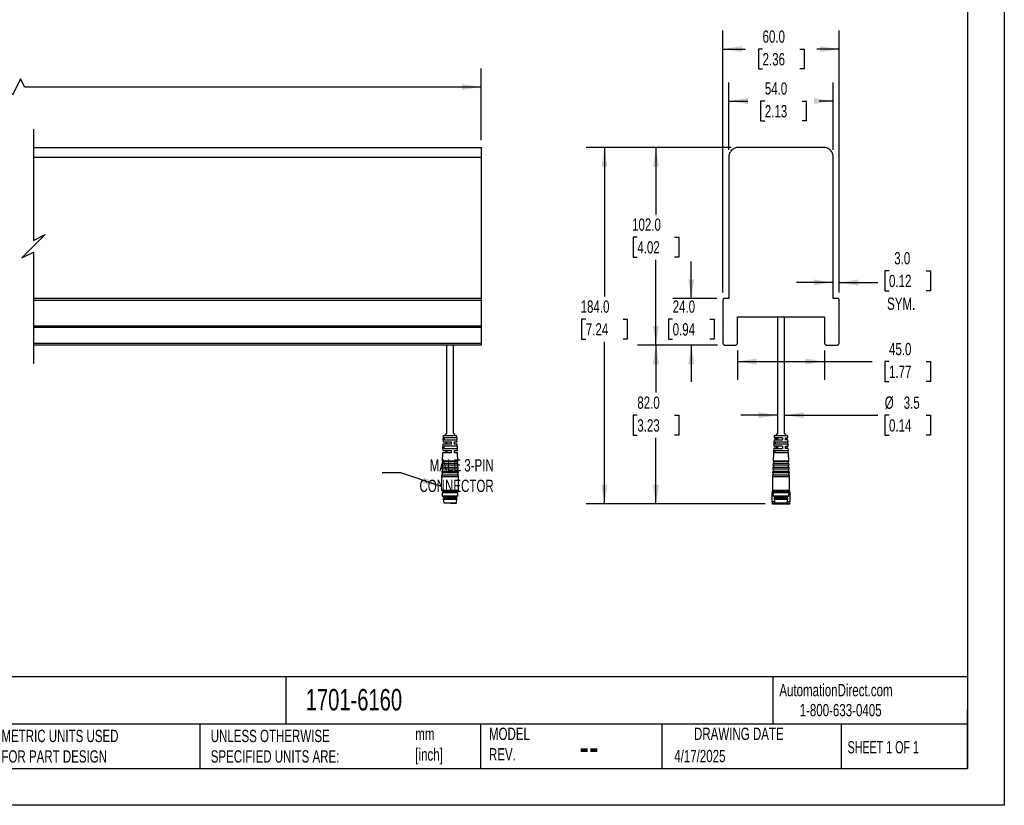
# Model space of a CAD drawing. Header units: millimetres. Extents: x 0 to 838, y 0 to 648.
# Tile 2 of 3: x 330 to 838, y 0 to 406. Entities that reach past the tile are written whole.
import ezdxf

# ---------------------------------------------------------------- set-up
doc = ezdxf.new("R2010")
doc.units = ezdxf.units.MM
doc.header["$LTSCALE"] = 3
doc.layers.add('DIMENSIONS', color=140, linetype='Continuous', lineweight=25)
doc.layers.add('TEXT', color=140, linetype='Continuous', lineweight=25)
doc.styles.add('SLDTEXTSTYLE0', font='TXT', dxfattribs={"width": 0.7})
doc.styles.add('SLDTEXTSTYLE1', font='TXT', dxfattribs={"width": 0.65})
doc.dimstyles.new('SLDDIMSTYLE0', dxfattribs={"dimtxt": 6.474023, "dimasz": 9.906, "dimexe": 0, "dimexo": 0.0625, "dimgap": 1.618506, "dimtad": 0, "dimtih": 1, "dimtoh": 1, "dimdec": 1, "dimrnd": 1e-09, "dimzin": 12, "dimdsep": 46, "dimtxsty": 'SLDTEXTSTYLE0', "dimsah": 1, "dimcen": 0.09, "dimadec": 0, "dimazin": 3, "dimtfac": 1, "dimtdec": 1, "dimtofl": 0, "dimtmove": 0, "dimatfit": 3, "dimfxl": 0, "dimfrac": 2, "dimtolj": 1, "dimtzin": 12, "dimarcsym": 0})
doc.dimstyles.new('SLDDIMSTYLE1', dxfattribs={"dimtxt": 0.18, "dimasz": 9.906, "dimexe": 0, "dimexo": 0.0625, "dimgap": 0, "dimtad": 0, "dimtih": 1, "dimtoh": 1, "dimdec": 0, "dimrnd": 1e-09, "dimzin": 0, "dimdsep": 46, "dimtxsty": 'Standard', "dimsah": 1, "dimcen": 0.09, "dimadec": 0, "dimazin": 0, "dimtfac": 9.906, "dimtdec": 0, "dimtofl": 0, "dimtmove": 0, "dimatfit": 3, "dimfxl": 0, "dimfrac": 2, "dimtolj": 1, "dimtzin": 0, "dimarcsym": 0})
doc.dimstyles.new('SLDDIMSTYLE2', dxfattribs={"dimtxt": 6.474023, "dimasz": 9.906, "dimexe": 0, "dimexo": 0.0625, "dimgap": 1.618506, "dimtad": 0, "dimtih": 1, "dimtoh": 1, "dimdec": 1, "dimrnd": 1e-09, "dimzin": 4, "dimdsep": 46, "dimtxsty": 'SLDTEXTSTYLE0', "dimsah": 1, "dimcen": 0.09, "dimadec": 0, "dimazin": 1, "dimtfac": 1, "dimtdec": 1, "dimtofl": 0, "dimtmove": 0, "dimatfit": 3, "dimfxl": 0, "dimfrac": 2, "dimtolj": 1, "dimtzin": 12, "dimarcsym": 0})
doc.dimstyles.new('SLDDIMSTYLE3', dxfattribs={"dimtxt": 6.474023, "dimasz": 9.906, "dimexe": 0, "dimexo": 0.0625, "dimgap": 1.618506, "dimtad": 0, "dimtih": 1, "dimtoh": 1, "dimdec": 1, "dimrnd": 1e-09, "dimzin": 4, "dimdsep": 46, "dimtxsty": 'SLDTEXTSTYLE0', "dimsah": 1, "dimcen": 0.09, "dimadec": 0, "dimazin": 1, "dimtfac": 1, "dimtdec": 1, "dimtmove": 0, "dimatfit": 0, "dimfxl": 0, "dimfrac": 2, "dimtolj": 1, "dimtzin": 12, "dimarcsym": 0})
doc.dimstyles.new('SLDDIMSTYLE4', dxfattribs={"dimtxt": 6.474023, "dimasz": 9.906, "dimexe": 0, "dimexo": 0.0625, "dimgap": 1.618506, "dimtad": 0, "dimtih": 1, "dimtoh": 1, "dimdec": 1, "dimrnd": 1e-09, "dimzin": 12, "dimdsep": 46, "dimtxsty": 'SLDTEXTSTYLE0', "dimsah": 1, "dimcen": 0.09, "dimadec": 0, "dimazin": 3, "dimtfac": 1, "dimtdec": 1, "dimtmove": 0, "dimatfit": 0, "dimfxl": 0, "dimfrac": 2, "dimtolj": 1, "dimtzin": 12, "dimarcsym": 0})

# ---------------------------------------------------------------- blocks, each defined once
blk = doc.blocks.new('_D')
at = {"layer": 'DIMENSIONS'}
for p, q in [((94.01, 343.38), (94.01, 380.29)), ((568.11, 343.38), (568.11, 380.29)), ((330.46, 375), (326.23, 366.53)), ((332.58, 370.77), (330.46, 375)), ((94.01, 370.77), (254.77, 370.77)), ((263.55, 370.77), (261.37, 370.77)), ((261.37, 370.77), (261.37, 360.48)), ((288.17, 370.77), (290.34, 370.77)), ((290.34, 370.77), (290.34, 360.48)), ((324.11, 370.77), (296.94, 370.77)), ((326.23, 366.53), (324.11, 370.77)), ((568.11, 370.77), (332.58, 370.77)), ((261.37, 360.48), (263.55, 360.48)), ((290.34, 360.48), (288.17, 360.48))]:
    blk.add_line(p, q, dxfattribs=at)
for points in [[(94.01, 370.77), (103.91, 369.24), (103.91, 372.29)], [(568.11, 370.77), (558.21, 372.29), (558.21, 369.24)]]:
    blk.add_solid(points, dxfattribs=at)
at = {"layer": 'DIMENSIONS', "char_height": 6.35, "attachment_point": 1, "style": 'SLDTEXTSTYLE0'}
for s, insert in [('457.2', (263.55, 380.4)), ('18.00', (263.55, 368.66))]:
    blk.add_mtext(s, dxfattribs=dict(at, insert=insert))
blk = doc.blocks.new('_D_1')
at = {"layer": 'DIMENSIONS'}
for p, q in [((695.95, 338.38), (695.95, 373.08)), ((749.95, 338.38), (749.95, 373.08)), ((695.95, 363.55), (705.81, 363.55)), ((714.59, 363.55), (712.41, 363.55)), ((712.41, 363.55), (712.41, 353.26)), ((733.82, 363.55), (736, 363.55)), ((736, 363.55), (736, 353.26)), ((749.95, 363.55), (742.6, 363.55)), ((712.41, 353.26), (714.59, 353.26)), ((736, 353.26), (733.82, 353.26))]:
    blk.add_line(p, q, dxfattribs=at)
for points in [[(695.95, 363.55), (705.85, 362.03), (705.85, 365.08)], [(749.95, 363.55), (740.04, 365.08), (740.04, 362.03)]]:
    blk.add_solid(points, dxfattribs=at)
at = {"layer": 'DIMENSIONS', "char_height": 6.35, "attachment_point": 1, "style": 'SLDTEXTSTYLE0'}
for s, insert in [('54.0', (714.59, 373.19)), ('2.13', (714.59, 361.45))]:
    blk.add_mtext(s, dxfattribs=dict(at, insert=insert))
blk = doc.blocks.new('_D_2')
at = {"layer": 'DIMENSIONS'}
for p, q in [((692.95, 264.63), (692.95, 399.89)), ((752.95, 264.63), (752.95, 399.89)), ((692.95, 390.36), (704.65, 390.36)), ((713.43, 390.36), (711.25, 390.36)), ((711.25, 390.36), (711.25, 380.07)), ((732.67, 390.36), (734.84, 390.36)), ((734.84, 390.36), (734.84, 380.07)), ((752.95, 390.36), (741.44, 390.36)), ((711.25, 380.07), (713.43, 380.07)), ((734.84, 380.07), (732.67, 380.07))]:
    blk.add_line(p, q, dxfattribs=at)
for points in [[(692.95, 390.36), (702.85, 388.84), (702.85, 391.88)], [(752.95, 390.36), (743.04, 391.88), (743.04, 388.84)]]:
    blk.add_solid(points, dxfattribs=at)
at = {"layer": 'DIMENSIONS', "char_height": 6.35, "attachment_point": 1, "style": 'SLDTEXTSTYLE0'}
for s, insert in [('60.0', (713.43, 399.99)), ('2.36', (713.43, 388.26))]:
    blk.add_mtext(s, dxfattribs=dict(at, insert=insert))
blk = doc.blocks.new('_D_3')
at = {"layer": 'DIMENSIONS'}
for p, q in [((752.95, 264.63), (752.95, 279.41)), ((778.69, 275.94), (776.52, 275.94)), ((776.52, 275.94), (776.52, 265.65)), ((797.93, 275.94), (800.11, 275.94)), ((800.11, 275.94), (800.11, 265.65)), ((749.95, 269.88), (730.9, 269.88)), ((752.95, 269.88), (772.9, 269.88)), ((776.52, 265.65), (778.69, 265.65)), ((800.11, 265.65), (797.93, 265.65))]:
    blk.add_line(p, q, dxfattribs=at)
for points in [[(749.95, 269.88), (740.04, 271.41), (740.04, 268.36)], [(752.95, 269.88), (762.85, 268.36), (762.85, 271.41)]]:
    blk.add_solid(points, dxfattribs=at)
at = {"layer": 'DIMENSIONS', "char_height": 6.35, "attachment_point": 1, "style": 'SLDTEXTSTYLE0'}
for s, insert in [('3.0', (781.39, 285.57)), ('0.12', (778.69, 273.83)), ('SYM.', (777.71, 262.1))]:
    blk.add_mtext(s, dxfattribs=dict(at, insert=insert))
blk = doc.blocks.new('_D_4')
at = {"layer": 'DIMENSIONS'}
for p, q in [((700.45, 234.76), (700.45, 219.55)), ((745.45, 234.76), (745.45, 219.55)), ((700.45, 229.08), (745.45, 229.08)), ((745.45, 229.08), (769.92, 229.08)), ((778.69, 229.08), (776.52, 229.08)), ((776.52, 229.08), (776.52, 218.79)), ((797.93, 229.08), (800.11, 229.08)), ((800.11, 229.08), (800.11, 218.79)), ((776.52, 218.79), (778.69, 218.79)), ((800.11, 218.79), (797.93, 218.79))]:
    blk.add_line(p, q, dxfattribs=at)
for points in [[(700.45, 229.08), (710.35, 227.55), (710.35, 230.6)], [(745.45, 229.08), (735.54, 230.6), (735.54, 227.55)]]:
    blk.add_solid(points, dxfattribs=at)
at = {"layer": 'DIMENSIONS', "char_height": 6.35, "attachment_point": 1, "style": 'SLDTEXTSTYLE0'}
for s, insert in [('45.0', (778.69, 238.71)), ('1.77', (778.69, 226.97))]:
    blk.add_mtext(s, dxfattribs=dict(at, insert=insert))
blk = doc.blocks.new('_D_5')
at = {"layer": 'DIMENSIONS'}
for p, q in [((721.2, 201.38), (702.15, 201.38)), ((724.7, 201.38), (772.9, 201.38)), ((778.69, 201.38), (776.52, 201.38)), ((776.52, 201.38), (776.52, 191.09)), ((797.93, 201.38), (800.11, 201.38)), ((800.11, 201.38), (800.11, 191.09)), ((776.52, 191.09), (778.69, 191.09)), ((800.11, 191.09), (797.93, 191.09))]:
    blk.add_line(p, q, dxfattribs=at)
for points in [[(721.2, 201.38), (711.29, 202.91), (711.29, 199.86)], [(724.7, 201.38), (734.6, 199.86), (734.6, 202.91)]]:
    blk.add_solid(points, dxfattribs=at)
at = {"layer": 'DIMENSIONS', "char_height": 6.35, "attachment_point": 1, "style": 'SLDTEXTSTYLE0'}
for s, insert in [('%%c', (776.5, 211.02)), ('3.5', (786.28, 211.02)), ('0.14', (778.69, 199.28))]:
    blk.add_mtext(s, dxfattribs=dict(at, insert=insert))
blk = doc.blocks.new('_D_6')
at = {"layer": 'DIMENSIONS'}
for p, q in [((676.64, 261.57), (676.64, 280.62)), ((689.89, 261.57), (667.11, 261.57)), ((667.02, 250.97), (664.84, 250.97)), ((664.84, 250.97), (664.84, 240.68)), ((686.26, 250.97), (688.43, 250.97)), ((688.43, 250.97), (688.43, 240.68)), ((664.84, 240.68), (667.02, 240.68)), ((688.43, 240.68), (686.26, 240.68)), ((690.14, 237.57), (667.11, 237.57)), ((676.64, 237.57), (676.64, 218.52))]:
    blk.add_line(p, q, dxfattribs=at)
for points in [[(676.64, 261.57), (678.16, 271.47), (675.11, 271.47)], [(676.64, 237.57), (675.11, 227.66), (678.16, 227.66)]]:
    blk.add_solid(points, dxfattribs=at)
at = {"layer": 'DIMENSIONS', "char_height": 6.35, "attachment_point": 1, "style": 'SLDTEXTSTYLE0'}
for s, insert in [('24.0', (667.02, 260.6)), ('0.94', (667.02, 248.86))]:
    blk.add_mtext(s, dxfattribs=dict(at, insert=insert))
blk = doc.blocks.new('_D_7')
at = {"layer": 'DIMENSIONS'}
for p, q in [((690.14, 237.57), (648.87, 237.57)), ((658.4, 237.57), (658.4, 213.12)), ((648.78, 201.38), (646.6, 201.38)), ((646.6, 201.38), (646.6, 191.09)), ((668.02, 201.38), (670.19, 201.38)), ((670.19, 201.38), (670.19, 191.09)), ((646.6, 191.09), (648.78, 191.09)), ((658.4, 155.57), (658.4, 189.65)), ((670.19, 191.09), (668.02, 191.09)), ((714.74, 155.57), (648.87, 155.57))]:
    blk.add_line(p, q, dxfattribs=at)
for points in [[(658.4, 237.57), (656.87, 227.66), (659.92, 227.66)], [(658.4, 155.57), (659.92, 165.47), (656.87, 165.47)]]:
    blk.add_solid(points, dxfattribs=at)
at = {"layer": 'DIMENSIONS', "char_height": 6.35, "attachment_point": 1, "style": 'SLDTEXTSTYLE0'}
for s, insert in [('82.0', (648.78, 211.02)), ('3.23', (648.78, 199.28))]:
    blk.add_mtext(s, dxfattribs=dict(at, insert=insert))
blk = doc.blocks.new('_D_8')
at = {"layer": 'DIMENSIONS'}
for p, q in [((697.14, 339.57), (648.87, 339.57)), ((658.4, 339.57), (658.4, 305.03)), ((648.78, 293.3), (646.6, 293.3)), ((646.6, 293.3), (646.6, 283.01)), ((668.02, 293.3), (670.19, 293.3)), ((670.19, 293.3), (670.19, 283.01)), ((646.6, 283.01), (648.78, 283.01)), ((658.4, 237.57), (658.4, 281.56)), ((670.19, 283.01), (668.02, 283.01)), ((690.14, 237.57), (648.87, 237.57))]:
    blk.add_line(p, q, dxfattribs=at)
for points in [[(658.4, 339.57), (656.87, 329.66), (659.92, 329.66)], [(658.4, 237.57), (659.92, 247.47), (656.87, 247.47)]]:
    blk.add_solid(points, dxfattribs=at)
at = {"layer": 'DIMENSIONS', "char_height": 6.35, "attachment_point": 1, "style": 'SLDTEXTSTYLE0'}
for s, insert in [('102.0', (646.08, 302.93)), ('4.02', (648.78, 291.19))]:
    blk.add_mtext(s, dxfattribs=dict(at, insert=insert))
blk = doc.blocks.new('_D_9')
at = {"layer": 'DIMENSIONS'}
for p, q in [((697.14, 339.57), (622.3, 339.57)), ((631.82, 339.57), (631.82, 262.71)), ((622.21, 250.97), (620.03, 250.97)), ((620.03, 250.97), (620.03, 240.68)), ((641.44, 250.97), (643.62, 250.97)), ((643.62, 250.97), (643.62, 240.68)), ((620.03, 240.68), (622.21, 240.68)), ((631.82, 155.57), (631.82, 239.23)), ((643.62, 240.68), (641.44, 240.68)), ((714.74, 155.57), (622.3, 155.57))]:
    blk.add_line(p, q, dxfattribs=at)
for points in [[(631.82, 339.57), (630.3, 329.66), (633.35, 329.66)], [(631.82, 155.57), (633.35, 165.47), (630.3, 165.47)]]:
    blk.add_solid(points, dxfattribs=at)
at = {"layer": 'DIMENSIONS', "char_height": 6.35, "attachment_point": 1, "style": 'SLDTEXTSTYLE0'}
for s, insert in [('184.0', (619.51, 260.6)), ('7.24', (622.21, 248.86))]:
    blk.add_mtext(s, dxfattribs=dict(at, insert=insert))

msp = doc.modelspace()

# ---------------------------------------------------------------- linework, layer by layer
at = {"color": 7, "linetype": 'Continuous'}
for p, q in [((838.21, 647.71), (838.21, 0.01)), ((838.21, 0.01), (0.01, 0.01))]:
    msp.add_line(p, q, dxfattribs=at)
for p, q in [((337.12, 339.57), (568.11, 339.57)), ((568.11, 339.57), (568.11, 334.57)), ((744.95, 339.57), (700.95, 339.57)), ((337.12, 334.57), (568.11, 334.57)), ((568.11, 334.57), (568.11, 261.57)), ((695.95, 334.57), (695.95, 261.57)), ((749.95, 261.57), (749.95, 334.57)), ((568.11, 261.57), (337.12, 261.57)), ((337.12, 260.82), (568.11, 260.82)), ((568.11, 261.57), (568.11, 260.82)), ((568.11, 260.82), (568.11, 247.27)), ((692.95, 260.82), (692.95, 247.27)), ((695.95, 261.57), (693.7, 261.57)), ((752.2, 261.57), (749.95, 261.57)), ((752.95, 247.27), (752.95, 260.82)), ((700.45, 252.07), (745.45, 252.07)), ((700.45, 238.57), (700.45, 252.07)), ((721.2, 252.07), (721.2, 192.02)), ((724.7, 192.02), (724.7, 252.07)), ((745.45, 252.07), (745.45, 238.57)), ((568.11, 247.27), (337.12, 247.27)), ((337.12, 247.07), (568.11, 247.07)), ((337.12, 246.87), (568.11, 246.87)), ((568.11, 247.27), (568.11, 247.07)), ((568.11, 247.07), (568.11, 246.87)), ((568.11, 246.87), (568.11, 238.57)), ((692.95, 247.27), (693.15, 247.07)), ((693.15, 247.07), (692.95, 246.87)), ((692.95, 246.87), (692.95, 238.57)), ((752.75, 247.07), (752.95, 247.27)), ((752.95, 246.87), (752.75, 247.07)), ((752.95, 238.57), (752.95, 246.87)), ((337.12, 238.57), (568.11, 238.57)), ((568.11, 237.57), (337.12, 237.57)), ((550.36, 237.57), (550.36, 192.02)), ((553.86, 192.02), (553.86, 237.57)), ((568.11, 238.57), (568.11, 237.57)), ((693.95, 237.57), (699.45, 237.57)), ((746.45, 237.57), (751.95, 237.57)), ((548.54, 188.57), (548.5, 187.57)), ((548.61, 188.57), (548.54, 188.57)), ((548.64, 190.77), (548.6, 189.77)), ((548.6, 189.77), (548.66, 189.77)), ((548.93, 190.77), (548.64, 190.77)), ((555.59, 190.77), (548.93, 190.77)), ((550.36, 192.02), (549.11, 190.77)), ((549.22, 188.57), (555.68, 188.57)), ((555.63, 189.77), (549.27, 189.77)), ((555.11, 190.77), (553.86, 192.02)), ((555.63, 189.77), (555.59, 190.77)), ((555.73, 187.57), (555.68, 188.57)), ((719.38, 188.57), (719.33, 187.57)), ((719.38, 188.57), (723.66, 188.57)), ((719.47, 190.77), (719.43, 189.77)), ((723.64, 189.77), (719.43, 189.77)), ((726.42, 190.77), (719.47, 190.77)), ((721.2, 192.02), (719.95, 190.77)), ((721.2, 189.77), (721.2, 188.57)), ((725.95, 190.77), (724.7, 192.02)), ((725.01, 189.77), (726.47, 189.77)), ((726.52, 188.57), (725.03, 188.57)), ((726.47, 189.77), (726.42, 190.77)), ((726.56, 187.57), (726.52, 188.57)), ((548.35, 184.17), (548.31, 183.17)), ((548.31, 183.17), (552.92, 183.17)), ((548.44, 184.17), (548.35, 184.17)), ((548.45, 186.37), (548.4, 185.37)), ((548.4, 185.37), (548.48, 185.37)), ((552.86, 186.37), (548.45, 186.37)), ((548.5, 187.57), (552.84, 187.57)), ((549.04, 184.17), (555.88, 184.17)), ((555.82, 185.37), (549.09, 185.37)), ((550.36, 187.57), (550.36, 186.37)), ((550.36, 183.17), (550.36, 181.97)), ((554.22, 187.57), (555.73, 187.57)), ((555.78, 186.37), (554.24, 186.37)), ((554.3, 183.17), (555.92, 183.17)), ((555.82, 185.37), (555.78, 186.37)), ((555.92, 183.17), (555.88, 184.17)), ((719.19, 184.17), (719.14, 183.17)), ((719.14, 183.17), (719.23, 183.17)), ((719.19, 184.17), (723.74, 184.17)), ((719.28, 186.37), (719.24, 185.37)), ((723.72, 185.37), (719.24, 185.37)), ((719.36, 186.37), (719.28, 186.37)), ((719.33, 187.57), (719.41, 187.57)), ((719.83, 183.17), (726.75, 183.17)), ((726.61, 186.37), (719.96, 186.37)), ((720.01, 187.57), (726.56, 187.57)), ((721.2, 185.37), (721.2, 184.17)), ((725.09, 185.37), (726.66, 185.37)), ((726.71, 184.17), (725.11, 184.17)), ((726.66, 185.37), (726.61, 186.37)), ((726.75, 183.17), (726.71, 184.17)), ((548.26, 181.97), (548.06, 177.56)), ((552.94, 181.97), (548.26, 181.97)), ((555.97, 181.97), (554.32, 181.97)), ((556.16, 177.56), (555.97, 181.97)), ((719.09, 181.97), (718.9, 177.56)), ((719.18, 181.97), (719.09, 181.97)), ((726.81, 181.97), (719.78, 181.97)), ((727, 177.56), (726.81, 181.97)), ((547.93, 174.56), (547.89, 173.56)), ((547.89, 173.56), (548.14, 173.55)), ((548.24, 173.56), (547.89, 173.56)), ((547.93, 174.56), (556.3, 174.56)), ((548.02, 176.56), (547.98, 175.56)), ((547.98, 175.56), (548.23, 175.55)), ((548.32, 175.56), (547.98, 175.56)), ((548.02, 176.56), (556.21, 176.56)), ((548.06, 177.56), (548.31, 177.55)), ((548.4, 177.56), (548.06, 177.56)), ((548.14, 173.55), (548.09, 172.56)), ((556.09, 173.55), (548.14, 173.55)), ((548.23, 175.55), (548.18, 174.56)), ((556, 175.55), (548.23, 175.55)), ((556.34, 173.56), (548.24, 173.56)), ((548.31, 177.55), (548.27, 176.56)), ((555.92, 177.55), (548.31, 177.55)), ((556.25, 175.56), (548.32, 175.56)), ((556.16, 177.56), (548.4, 177.56)), ((555.92, 177.55), (556.16, 177.56)), ((555.96, 176.56), (555.92, 177.55)), ((556, 175.55), (556.25, 175.56)), ((556.05, 174.56), (556, 175.55)), ((556.09, 173.55), (556.34, 173.56)), ((556.13, 172.56), (556.09, 173.55)), ((556.25, 175.56), (556.21, 176.56)), ((556.34, 173.56), (556.3, 174.56)), ((718.77, 174.56), (718.72, 173.56)), ((718.72, 173.56), (718.97, 173.55)), ((727.17, 173.56), (718.72, 173.56)), ((718.77, 174.56), (724.62, 174.56)), ((718.85, 176.56), (718.81, 175.56)), ((718.81, 175.56), (719.06, 175.55)), ((727.09, 175.56), (718.81, 175.56)), ((718.85, 176.56), (724.59, 176.56)), ((718.9, 177.56), (719.15, 177.55)), ((727, 177.56), (718.9, 177.56)), ((718.97, 173.55), (718.93, 172.56)), ((724.54, 173.55), (718.97, 173.55)), ((719.06, 175.55), (719.02, 174.56)), ((724.51, 175.55), (719.06, 175.55)), ((719.15, 177.55), (719.1, 176.56)), ((724.47, 177.55), (719.15, 177.55)), ((726.75, 177.55), (724.47, 177.55)), ((726.84, 175.55), (724.51, 175.55)), ((726.92, 173.55), (724.54, 173.55)), ((724.59, 176.56), (727.04, 176.56)), ((724.62, 174.56), (727.13, 174.56)), ((726.75, 177.55), (727, 177.56)), ((726.79, 176.56), (726.75, 177.55)), ((726.84, 175.55), (727.09, 175.56)), ((726.88, 174.56), (726.84, 175.55)), ((726.92, 173.55), (727.17, 173.56)), ((726.97, 172.56), (726.92, 173.55)), ((727.09, 175.56), (727.04, 176.56)), ((727.17, 173.56), (727.13, 174.56)), ((547.76, 170.56), (547.71, 169.57)), ((547.71, 169.57), (547.71, 162.57)), ((548.08, 169.57), (547.71, 169.57)), ((547.76, 170.56), (556.47, 170.56)), ((547.84, 172.56), (547.8, 171.56)), ((547.8, 171.56), (548.05, 171.55)), ((548.16, 171.56), (547.8, 171.56)), ((547.84, 172.56), (556.38, 172.56)), ((548.05, 171.55), (548.01, 170.56)), ((556.18, 171.55), (548.05, 171.55)), ((556.51, 169.57), (548.08, 169.57)), ((556.43, 171.56), (548.16, 171.56)), ((556.18, 171.55), (556.43, 171.56)), ((556.22, 170.56), (556.18, 171.55)), ((556.43, 171.56), (556.38, 172.56)), ((556.51, 169.57), (556.47, 170.56)), ((556.51, 162.57), (556.51, 169.57)), ((718.59, 170.56), (718.55, 169.57)), ((718.55, 169.57), (718.55, 162.57)), ((727.35, 169.57), (718.55, 169.57)), ((718.59, 170.56), (724.69, 170.56)), ((718.68, 172.56), (718.64, 171.56)), ((718.64, 171.56), (718.89, 171.55)), ((727.26, 171.56), (718.64, 171.56)), ((718.68, 172.56), (724.66, 172.56)), ((718.89, 171.55), (718.84, 170.56)), ((724.58, 171.55), (718.89, 171.55)), ((727.01, 171.55), (724.58, 171.55)), ((724.66, 172.56), (727.22, 172.56)), ((724.69, 170.56), (727.3, 170.56)), ((727.01, 171.55), (727.26, 171.56)), ((727.05, 170.56), (727.01, 171.55)), ((727.26, 171.56), (727.22, 172.56)), ((727.35, 169.57), (727.3, 170.56)), ((727.35, 162.57), (727.35, 169.57)), ((553.88, 162.57), (547.71, 162.57)), ((548.71, 162.07), (548.11, 161.47)), ((548.11, 161.47), (548.11, 159.67)), ((548.11, 161.47), (553.72, 161.47)), ((548.11, 159.67), (548.71, 159.07)), ((548.11, 159.67), (553.72, 159.67)), ((548.71, 158.57), (548.61, 158.47)), ((548.61, 158.47), (548.61, 157.97)), ((548.61, 158.47), (553.52, 158.47)), ((548.61, 157.97), (548.85, 156.05)), ((548.61, 157.97), (553.52, 157.97)), ((548.71, 162.57), (548.71, 162.07)), ((548.71, 162.07), (555.51, 162.07)), ((548.71, 159.07), (548.71, 158.57)), ((548.71, 159.07), (553.48, 159.07)), ((548.71, 158.57), (555.51, 158.57)), ((553.48, 159.07), (555.51, 159.07)), ((553.52, 158.47), (555.61, 158.47)), ((553.52, 157.97), (555.61, 157.97)), ((553.72, 161.47), (556.11, 161.47)), ((553.72, 159.67), (556.11, 159.67)), ((556.51, 162.57), (553.88, 162.57)), ((555.37, 156.05), (555.61, 157.97)), ((555.51, 162.07), (555.51, 162.57)), ((556.11, 161.47), (555.51, 162.07)), ((555.51, 159.07), (556.11, 159.67)), ((555.51, 158.57), (555.51, 159.07)), ((555.61, 158.47), (555.51, 158.57)), ((555.61, 157.97), (555.61, 158.47)), ((556.11, 159.67), (556.11, 161.47)), ((718.45, 161.57), (718.15, 161.27)), ((718.15, 161.27), (718.15, 156.87)), ((718.15, 161.27), (718.95, 161.27)), ((718.95, 162.57), (718.45, 162.07)), ((718.45, 162.07), (718.45, 161.57)), ((718.45, 162.07), (719.55, 162.07)), ((718.45, 161.57), (719.05, 161.57)), ((718.92, 162.57), (718.55, 162.57)), ((727.35, 162.57), (718.92, 162.57)), ((719.55, 162.07), (718.95, 161.47)), ((718.95, 161.47), (718.95, 159.67)), ((718.95, 161.47), (719.28, 161.47)), ((718.95, 159.67), (719.55, 159.07)), ((718.95, 159.67), (719.28, 159.67)), ((719.28, 161.47), (726.95, 161.47)), ((719.28, 159.67), (726.95, 159.67)), ((719.55, 158.57), (719.45, 158.47)), ((719.45, 158.47), (719.45, 157.97)), ((719.45, 158.47), (719.74, 158.47)), ((719.45, 157.97), (719.69, 156.05)), ((719.45, 157.97), (719.74, 157.97)), ((719.55, 162.57), (719.55, 162.07)), ((719.55, 162.07), (726.35, 162.07)), ((719.55, 159.07), (719.55, 158.57)), ((719.55, 159.07), (719.83, 159.07)), ((719.55, 158.57), (726.35, 158.57)), ((719.74, 158.47), (726.45, 158.47)), ((719.74, 157.97), (726.45, 157.97)), ((719.83, 159.07), (726.35, 159.07)), ((726.21, 156.05), (726.45, 157.97)), ((726.35, 162.07), (726.35, 162.57)), ((726.95, 161.47), (726.35, 162.07)), ((726.35, 162.07), (727.45, 162.07)), ((726.35, 159.07), (726.95, 159.67)), ((726.35, 158.57), (726.35, 159.07)), ((726.45, 158.47), (726.35, 158.57)), ((726.45, 157.97), (726.45, 158.47)), ((726.85, 161.57), (727.45, 161.57)), ((727.45, 162.07), (726.95, 162.57)), ((726.95, 159.67), (726.95, 161.47)), ((726.95, 161.27), (727.75, 161.27)), ((727.45, 161.57), (727.45, 162.07)), ((727.75, 161.27), (727.45, 161.57)), ((727.75, 156.87), (727.75, 161.27)), ((553.42, 156.05), (548.85, 156.05)), ((552.34, 156.05), (553.31, 156.05)), ((553.38, 155.97), (552.52, 155.97)), ((553.38, 155.97), (555.12, 155.97)), ((555.37, 156.05), (553.42, 156.05)), ((555.19, 155.97), (555.26, 155.97)), ((718.15, 156.87), (718.45, 156.57)), ((718.15, 156.87), (719.59, 156.87)), ((718.45, 156.57), (718.45, 155.67)), ((718.45, 156.57), (719.62, 156.57)), ((718.45, 155.67), (718.55, 155.57)), ((718.45, 155.67), (727.45, 155.67)), ((727.35, 155.57), (718.55, 155.57)), ((719.96, 156.05), (719.69, 156.05)), ((726.21, 156.05), (719.96, 156.05)), ((720.21, 156.05), (720, 156.05)), ((720.02, 156.05), (720.21, 156.05)), ((725.94, 156.05), (725.93, 156.04)), ((726.27, 156.57), (727.45, 156.57)), ((726.31, 156.87), (727.75, 156.87)), ((727.35, 155.57), (727.45, 155.67)), ((727.45, 156.57), (727.75, 156.87)), ((727.45, 155.67), (727.45, 156.57))]:
    msp.add_line(p, q)
at = {"flags": 128}
for points in [[(548.61, 188.57), (548.64, 189.24), (548.66, 189.77)], [(549.22, 188.57), (549.24, 189.24), (549.27, 189.77)], [(555.56, 189.77), (555.59, 189.09), (555.61, 188.57)], [(719.99, 189.77), (719.97, 189.09), (719.95, 188.57)], [(720.86, 188.57), (720.87, 189.24), (720.88, 189.77)], [(723.64, 189.77), (723.65, 189.09), (723.66, 188.57)], [(725.01, 189.77), (725.02, 189.09), (725.03, 188.57)], [(725.95, 188.57), (725.93, 189.24), (725.91, 189.77)], [(548.44, 184.17), (548.46, 184.84), (548.48, 185.37)], [(549.04, 184.17), (549.06, 184.84), (549.09, 185.37)], [(549.93, 183.17), (549.92, 182.49), (549.91, 181.97)], [(550.01, 187.57), (550, 186.89), (549.99, 186.37)], [(552.86, 186.37), (552.85, 187.04), (552.84, 187.57)], [(552.94, 181.97), (552.93, 182.64), (552.92, 183.17)], [(554.22, 187.57), (554.23, 186.89), (554.24, 186.37)], [(554.3, 183.17), (554.31, 182.49), (554.32, 181.97)], [(555.74, 185.37), (555.77, 184.69), (555.79, 184.17)], [(719.18, 181.97), (719.21, 182.64), (719.23, 183.17)], [(719.36, 186.37), (719.39, 187.04), (719.41, 187.57)], [(719.83, 183.17), (719.8, 182.49), (719.78, 181.97)], [(719.85, 185.37), (719.83, 184.69), (719.81, 184.17)], [(720.01, 187.57), (719.98, 186.89), (719.96, 186.37)], [(720.78, 184.17), (720.8, 184.84), (720.81, 185.37)], [(723.72, 185.37), (723.73, 184.69), (723.74, 184.17)], [(725.09, 185.37), (725.1, 184.69), (725.11, 184.17)], [(726.09, 184.17), (726.06, 184.84), (726.05, 185.37)], [(726.54, 186.37), (726.51, 187.04), (726.49, 187.57)], [(726.72, 181.97), (726.69, 182.64), (726.67, 183.17)]]:
    msp.add_lwpolyline(points, dxfattribs=at)
for points, knots in [([(700.95, 339.57), (700.78, 339.56), (700.62, 339.56), (700.3, 339.53), (700.13, 339.5), (699.65, 339.41), (699.34, 339.31), (698.43, 338.94), (697.88, 338.56), (696.95, 337.64), (696.58, 337.08), (696.2, 336.18), (696.11, 335.86), (696.01, 335.38), (695.99, 335.22), (695.96, 334.89), (695.95, 334.73), (695.95, 334.57)], [0, 0, 0, 0, 0.0625, 0.0625, 0.125, 0.125, 0.25, 0.25, 0.5, 0.5, 0.75, 0.75, 0.875, 0.875, 0.9375, 0.9375, 1, 1, 1, 1]), ([(749.95, 334.57), (749.95, 334.73), (749.94, 334.89), (749.91, 335.22), (749.88, 335.38), (749.79, 335.86), (749.69, 336.18), (749.32, 337.08), (748.95, 337.64), (748.02, 338.56), (747.47, 338.94), (746.56, 339.31), (746.24, 339.41), (745.76, 339.5), (745.6, 339.53), (745.28, 339.56), (745.11, 339.56), (744.95, 339.57)], [0, 0, 0, 0, 0.0625, 0.0625, 0.125, 0.125, 0.25, 0.25, 0.5, 0.5, 0.75, 0.75, 0.875, 0.875, 0.9375, 0.9375, 1, 1, 1, 1]), ([(693.7, 261.57), (693.65, 261.56), (693.6, 261.56), (693.5, 261.54), (693.46, 261.53), (693.32, 261.47), (693.24, 261.42), (693.1, 261.28), (693.04, 261.19), (692.99, 261.06), (692.97, 261.01), (692.95, 260.91), (692.95, 260.86), (692.95, 260.82)], [0, 0, 0, 0, 0.125, 0.125, 0.25, 0.25, 0.5, 0.5, 0.75, 0.75, 0.875, 0.875, 1, 1, 1, 1]), ([(752.95, 260.82), (752.95, 260.86), (752.94, 260.91), (752.93, 261.01), (752.91, 261.06), (752.85, 261.19), (752.8, 261.28), (752.66, 261.42), (752.58, 261.47), (752.44, 261.53), (752.39, 261.54), (752.3, 261.56), (752.25, 261.56), (752.2, 261.57)], [0, 0, 0, 0, 0.125, 0.125, 0.25, 0.25, 0.5, 0.5, 0.75, 0.75, 0.875, 0.875, 1, 1, 1, 1]), ([(692.95, 238.57), (692.95, 238.5), (692.95, 238.44), (692.98, 238.31), (693, 238.24), (693.07, 238.06), (693.15, 237.95), (693.33, 237.77), (693.44, 237.69), (693.63, 237.62), (693.69, 237.6), (693.82, 237.57), (693.88, 237.57), (693.95, 237.57)], [0, 0, 0, 0, 0.125, 0.125, 0.25, 0.25, 0.5, 0.5, 0.75, 0.75, 0.875, 0.875, 1, 1, 1, 1]), ([(699.45, 237.57), (699.51, 237.57), (699.58, 237.57), (699.71, 237.6), (699.77, 237.62), (699.95, 237.69), (700.06, 237.77), (700.25, 237.95), (700.32, 238.06), (700.4, 238.24), (700.42, 238.31), (700.44, 238.44), (700.45, 238.5), (700.45, 238.57)], [0, 0, 0, 0, 0.125, 0.125, 0.25, 0.25, 0.5, 0.5, 0.75, 0.75, 0.875, 0.875, 1, 1, 1, 1]), ([(745.45, 238.57), (745.45, 238.5), (745.45, 238.44), (745.48, 238.31), (745.5, 238.24), (745.57, 238.06), (745.65, 237.95), (745.83, 237.77), (745.94, 237.69), (746.13, 237.62), (746.19, 237.6), (746.32, 237.57), (746.38, 237.57), (746.45, 237.57)], [0, 0, 0, 0, 0.125, 0.125, 0.25, 0.25, 0.5, 0.5, 0.75, 0.75, 0.875, 0.875, 1, 1, 1, 1]), ([(751.95, 237.57), (752.01, 237.57), (752.08, 237.57), (752.21, 237.6), (752.27, 237.62), (752.45, 237.69), (752.56, 237.77), (752.75, 237.95), (752.82, 238.06), (752.9, 238.24), (752.92, 238.31), (752.94, 238.44), (752.95, 238.5), (752.95, 238.57)], [0, 0, 0, 0, 0.125, 0.125, 0.25, 0.25, 0.5, 0.5, 0.75, 0.75, 0.875, 0.875, 1, 1, 1, 1]), ([(548.85, 156.05), (548.86, 156.04), (548.86, 156.02), (548.88, 156), (548.89, 155.99)], [0, 0, 0, 0, 0.4833066, 1, 1, 1, 1]), ([(548.95, 155.97), (548.94, 155.97), (548.92, 155.97), (548.9, 155.98), (548.89, 155.99)], [0, 0, 0, 0, 0.4827401, 1, 1, 1, 1]), ([(553.35, 155.97), (553.34, 155.97), (553.33, 155.97), (553.32, 155.99), (553.31, 156.02), (553.31, 156.04), (553.31, 156.05)], [0, 0, 0, 0, 0.17092, 0.437058, 0.708534, 1, 1, 1, 1]), ([(553.38, 155.97), (553.39, 155.97), (553.4, 155.97), (553.41, 156), (553.42, 156.02), (553.42, 156.04), (553.42, 156.05)], [0, 0, 0, 0, 0.168119, 0.436917, 0.710829, 1, 1, 1, 1]), ([(555.1, 156.05), (555.1, 156.04), (555.11, 156.01), (555.13, 155.99), (555.16, 155.97), (555.19, 155.97), (555.2, 155.97)], [0, 0, 0, 0, 0.242721, 0.500456, 0.757964, 1, 1, 1, 1]), ([(719.69, 156.05), (719.69, 156.04), (719.7, 156.02), (719.71, 156), (719.72, 155.99)], [0, 0, 0, 0, 0.483293, 1, 1, 1, 1]), ([(719.79, 155.97), (719.78, 155.97), (719.75, 155.97), (719.73, 155.98), (719.72, 155.99)], [0, 0, 0, 0, 0.482857, 1, 1, 1, 1]), ([(720.05, 155.97), (719.99, 155.97), (719.92, 155.97), (719.86, 155.97), (719.83, 155.97), (719.82, 155.97), (719.82, 155.97), (719.82, 155.97), (719.81, 155.97), (719.81, 155.97)], [0, 0, 0, 0, 0.5, 0.75, 0.875, 0.9375, 0.96875, 0.96875, 1, 1, 1, 1]), ([(720.05, 155.97), (720.03, 155.97), (720.01, 155.97), (719.97, 156.01), (719.96, 156.03), (719.96, 156.05)], [0, 0, 0, 0, 0.5, 0.5, 1, 1, 1, 1]), ([(720.05, 155.97), (720.19, 155.97), (720.52, 155.97), (721.3, 155.97), (722.24, 155.97), (723.23, 155.97), (724.24, 155.97), (725.11, 155.97), (725.73, 155.97), (726.09, 155.97), (726.17, 155.97), (725.98, 155.97), (725.91, 155.97)], [0, 0, 0, 0, 0.0927484, 0.2100669, 0.3028153, 0.4051002, 0.512918, 0.6207358, 0.7230208, 0.8157692, 0.9330877, 1, 1, 1, 1]), ([(720.12, 155.97), (720.14, 155.97), (720.17, 155.97), (720.2, 156), (720.21, 156.03), (720.21, 156.05)], [0, 0, 0, 0, 0.5, 0.5, 1, 1, 1, 1]), ([(725.68, 156.05), (725.69, 156.03), (725.7, 156), (725.73, 155.97), (725.75, 155.97), (725.77, 155.97)], [0, 0, 0, 0, 0.5, 0.5, 1, 1, 1, 1]), ([(725.97, 155.99), (725.96, 156), (725.94, 156.01), (725.94, 156.04), (725.93, 156.05)], [0, 0, 0, 0, 0.51503, 1, 1, 1, 1]), ([(725.97, 155.99), (725.98, 155.98), (726, 155.97), (726.02, 155.97), (726.03, 155.97)], [0, 0, 0, 0, 0.515476, 1, 1, 1, 1])]:
    msp.add_open_spline(points, degree=3, knots=knots)
at = {"layer": 'DIMENSIONS', "color": 140}
for p, q in [((337.12, 349.09), (337.12, 291.57)), ((337.12, 291.57), (343.12, 294.57)), ((343.12, 294.57), (337.12, 288.57)), ((337.12, 288.57), (331.12, 282.57)), ((331.12, 282.57), (337.12, 285.57)), ((337.12, 285.57), (337.12, 228.04))]:
    msp.add_line(p, q, dxfattribs=at)
at = {"layer": 'TEXT'}
for p, q in [((819.15, 628.65), (819.15, 19.05)), ((819.15, 66.38), (19.05, 66.38)), ((467.28, 66.38), (467.28, 41.91)), ((718.73, 66.38), (718.73, 41.91)), ((819.15, 19.05), (819.15, 49.53)), ((819.15, 41.91), (19.05, 41.91)), ((422.99, 41.91), (422.99, 19.05)), ((567.9, 41.91), (567.9, 19.05)), ((661.4, 41.91), (661.4, 19.05)), ((754.05, 41.91), (754.05, 19.05)), ((19.05, 19.05), (819.15, 19.05))]:
    msp.add_line(p, q, dxfattribs=at)

# ---------------------------------------------------------------- texts
at = {"color": 179, "linetype": 'Continuous', "lineweight": 18, "char_height": 6.35, "attachment_point": 1, "style": 'SLDTEXTSTYLE0'}
for s, insert in [('AutomationDirect.com', (722.08, 62.63)), ('1-800-633-0405', (732.57, 52.31))]:
    msp.add_mtext(s, dxfattribs=dict(at, insert=insert))
at = {"layer": 'DIMENSIONS', "insert": (574.65, 178.67), "char_height": 6.35, "attachment_point": 3, "style": 'SLDTEXTSTYLE0'}
msp.add_mtext('MALE 3-PIN^JCONNECTOR', dxfattribs=at)
at = {"layer": 'TEXT'}
for s, insert, char_height, attachment_point, style in [('1701-6160', (477.62, 60.07), 11.113, 1, 'SLDTEXTSTYLE0'), ('METRIC UNITS USED ^JFOR PART DESIGN', (320.56, 38.99), 6.35, 1, 'SLDTEXTSTYLE0'), ('UNLESS OTHERWISE ^JSPECIFIED UNITS ARE:', (428.61, 38.99), 6.35, 1, 'SLDTEXTSTYLE0'), ('mm^J[inch]', (534.19, 39.99), 6.35, 1, 'SLDTEXTSTYLE0'), ('MODEL ^JREV.', (572.2, 40.09), 6.35, 1, 'SLDTEXTSTYLE0'), ('DRAWING DATE', (701.18, 40.09), 6.35, 2, 'SLDTEXTSTYLE0'), ('SHEET 1 OF 1', (757.32, 33.15), 6.35, 1, 'SLDTEXTSTYLE1'), ('--', (618.89, 38.2), 15.875, 1, 'SLDTEXTSTYLE0'), ('4/17/2025', (667.84, 28.61), 6.35, 1, 'SLDTEXTSTYLE0')]:
    msp.add_mtext(s, dxfattribs=dict(at, insert=insert, char_height=char_height, attachment_point=attachment_point, style=style))

# ---------------------------------------------------------------- dimensions: what is measured, and where the dimension line sits
at = {"layer": 'DIMENSIONS'}
for base, p1, p2, angle, dimstyle, picture, middle in [((752.95, 390.36), (692.95, 260.82), (752.95, 260.82), 0, 'SLDDIMSTYLE2', '_D_2', (723.05, 390.36)), ((749.95, 363.55), (695.95, 334.57), (749.95, 334.57), 0, 'SLDDIMSTYLE2', '_D_1', (724.21, 363.55)), ((631.82, 155.57), (700.95, 339.57), (718.55, 155.57), 90, 'SLDDIMSTYLE2', '_D_9', (631.82, 250.97)), ((658.4, 339.57), (693.95, 237.57), (700.95, 339.57), 90, 'SLDDIMSTYLE2', '_D_8', (658.4, 293.3)), ((676.64, 261.57), (693.95, 237.57), (693.7, 261.57), 90, 'SLDDIMSTYLE3', '_D_6', (676.64, 250.97)), ((658.4, 155.57), (693.95, 237.57), (718.55, 155.57), 90, 'SLDDIMSTYLE2', '_D_7', (658.4, 201.38)), ((745.45, 229.08), (700.45, 238.57), (745.45, 238.57), 0, 'SLDDIMSTYLE2', '_D_4', (788.31, 229.08))]:
    dim = msp.add_linear_dim(base=base, p1=p1, p2=p2, angle=angle, dimstyle=dimstyle, dxfattribs=at)
    dim.commit()
    dim.dimension.update_dxf_attribs({"geometry": picture, "text_midpoint": middle, "dimtype": 160})
dim = msp.add_linear_dim(base=(568.11, 370.77), p1=(94.01, 339.57), p2=(568.11, 339.57), angle=0, text='457.2', dimstyle='SLDDIMSTYLE0', dxfattribs=at)
dim.commit()
dim.dimension.update_dxf_attribs({"geometry": '_D', "text_midpoint": (275.86, 370.77), "dimtype": 160})
for base, p1, p2, text, dimstyle, picture, middle in [((752.95, 269.88), (749.95, 261.57), (752.95, 260.82), '<>\\PSYM.', 'SLDDIMSTYLE3', '_D_3', (788.31, 269.88)), ((724.7, 201.38), (721.2, 177.07), (724.7, 177.07), '%%c<>', 'SLDDIMSTYLE4', '_D_5', (788.31, 201.38))]:
    dim = msp.add_linear_dim(base=base, p1=p1, p2=p2, text=text, dimstyle=dimstyle, dxfattribs=at)
    dim.commit()
    dim.dimension.update_dxf_attribs({"geometry": picture, "text_midpoint": middle, "dimtype": 160})

# ---------------------------------------------------------------- leaders
msp.add_leader([(547.71, 164.59), (526.77, 171.56), (517.13, 171.56)], dimstyle='SLDDIMSTYLE1', dxfattribs=at)

doc.saveas('drawing.dxf')
